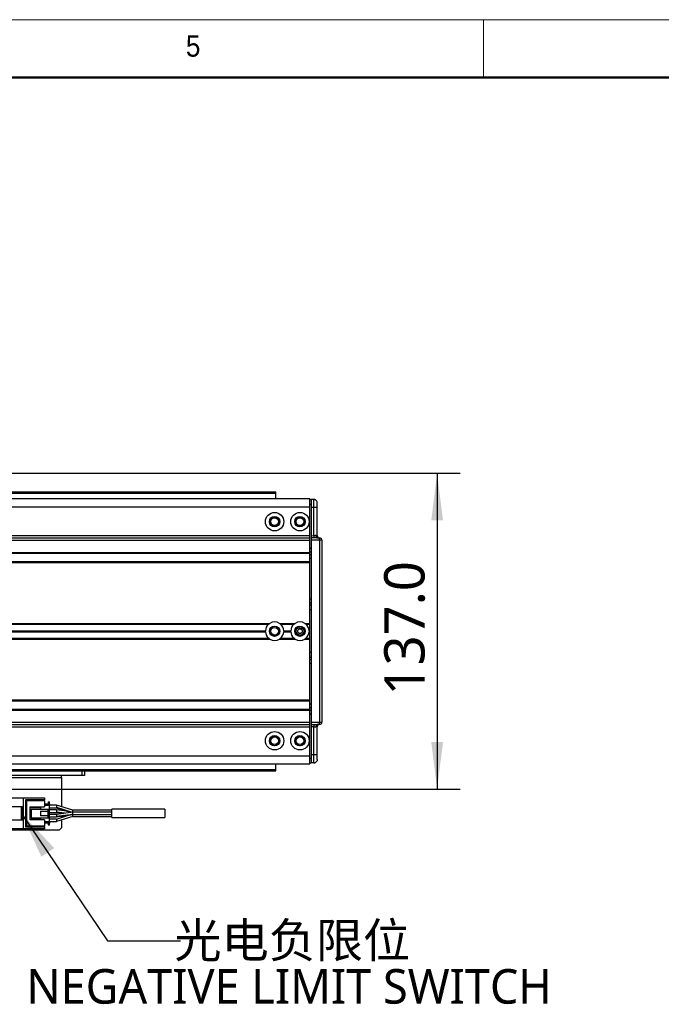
# Model space of a CAD drawing. Header units: millimetres. Extents: x 25 to 2075, y 25 to 1460.
# Tile 7 of 15: x 1099 to 1377, y 1033 to 1460. Entities that reach past the tile are written whole.
import ezdxf

# ---------------------------------------------------------------- set-up
doc = ezdxf.new("R2010")
doc.units = ezdxf.units.MM
doc.header["$LTSCALE"] = 5
doc.layers.add('标注', color=7, linetype='Continuous')
doc.styles.add('SLDTEXTSTYLE0', font='MSYH.TTC', dxfattribs={"bigfont": 'bigfont'})
doc.styles.add('SLDTEXTSTYLE1', font='GOTHIC.TTF', dxfattribs={"width": 0.913})
doc.styles.add('SLDTEXTSTYLE10', font='MSYH.TTC')
doc.styles.get("Standard").update_dxf_attribs({"font": 'MSYH.TTC'})
doc.dimstyles.new('SLDDIMSTYLE1', dxfattribs={"dimtxt": 17.5, "dimasz": 20.4, "dimexe": 0, "dimexo": 0.0625, "dimgap": 4.375, "dimtad": 2, "dimrnd": 1e-09, "dimzin": 4, "dimdsep": 46, "dimtxsty": 'SLDTEXTSTYLE10', "dimsah": 1, "dimcen": 0.09, "dimadec": 0, "dimazin": 1, "dimtfac": 1, "dimtofl": 0, "dimtmove": 0, "dimatfit": 3, "dimfxl": 0, "dimfrac": 2, "dimtolj": 1, "dimtzin": 12, "dimarcsym": 0})
doc.dimstyles.new('SLDDIMSTYLE2', dxfattribs={"dimtxt": 0.18, "dimasz": 20.4, "dimexe": 0, "dimexo": 0.0625, "dimgap": 0, "dimtad": 0, "dimtih": 1, "dimtoh": 1, "dimdec": 0, "dimrnd": 1e-09, "dimzin": 0, "dimdsep": 46, "dimtxsty": 'Standard', "dimsah": 1, "dimcen": 0.09, "dimadec": 0, "dimazin": 0, "dimtfac": 20.4, "dimtdec": 0, "dimtofl": 0, "dimtmove": 0, "dimatfit": 3, "dimfxl": 0, "dimfrac": 2, "dimtolj": 1, "dimtzin": 0, "dimarcsym": 0})

# ---------------------------------------------------------------- blocks, each defined once
blk = doc.blocks.new('_D_17')
at = {"layer": '标注', "color": 1}
for p, q in [((749.82, 1263.33), (1289.83, 1263.33)), ((1279.83, 1263.33), (1279.83, 1126.33)), ((749.82, 1126.33), (1289.83, 1126.33))]:
    blk.add_line(p, q, dxfattribs=at)
for points in [[(1279.83, 1263.33), (1277.29, 1242.93), (1282.37, 1242.93)], [(1279.83, 1126.33), (1282.37, 1146.73), (1277.29, 1146.73)]]:
    blk.add_solid(points, dxfattribs=at)
at = {"layer": '标注', "color": 1, "insert": (1256.86, 1166.95), "char_height": 17.5, "attachment_point": 1, "rotation": 90, "style": 'SLDTEXTSTYLE10'}
blk.add_mtext('137.0', dxfattribs=at)
blk = doc.blocks.new('SW_NOTE_0_7')
at = {"color": 0, "linetype": 'Continuous', "lineweight": 0, "char_height": 15, "attachment_point": 2}
for s, insert, style in [('光电负限位', (48.44, 7.8), 'SLDTEXTSTYLE0'), ('NEGATIVE LIMIT SWITCH', (47.05, -12.2), 'SLDTEXTSTYLE10')]:
    blk.add_mtext(s, dxfattribs=dict(at, insert=insert, style=style))

msp = doc.modelspace()

# ---------------------------------------------------------------- linework, layer by layer
at = {"color": 7, "linetype": 'Continuous', "lineweight": 18}
for p, q in [((2075, 1460), (25, 1460)), ((1300, 1435), (1300, 1460)), ((50, 1435), (2050, 1435))]:
    msp.add_line(p, q, dxfattribs=at)
at = {"color": 7, "linetype": 'Continuous', "lineweight": 50}
msp.add_line((2050, 1435), (50, 1435), dxfattribs=at)
at = {"color": 0, "linetype": 'Continuous', "lineweight": -3}
for p, q in [((764.8195794, 1255.328917), (1209.819602, 1255.328917)), ((1209.819602, 1255.0289194), (1209.819602, 1255.328917)), ((115.0695553, 1252.3289184), (1224.5696059, 1252.3289184)), ((764.8195794, 1255.0289194), (1209.819602, 1255.0289194)), ((764.8195794, 1254.9052547), (1209.819602, 1254.9052547)), ((764.8195794, 1254.7442327), (1209.819602, 1254.7442327)), ((1209.819602, 1254.9052547), (1209.819602, 1255.0289194)), ((1209.819602, 1254.7442327), (1209.819602, 1254.9052547)), ((1209.819602, 1252.3289184), (1209.819602, 1254.7442327)), ((1224.5696059, 1248.8289188), (1224.5696059, 1252.3289184)), ((1224.5696059, 1251.98418), (1225.1195779, 1251.97458)), ((1226.3457647, 1251.9531782), (1225.1195779, 1251.97458)), ((1225.1195779, 1251.97458), (1225.1195779, 1248.4751093)), ((115.0695553, 1248.8289188), (1224.5696059, 1248.8289188)), ((1224.5696059, 1249.9838742), (1225.1195779, 1249.9742742)), ((1224.5696059, 1236.2654108), (1224.5696059, 1248.8289188)), ((1226.3457647, 1248.4537113), (1225.1195779, 1248.4751093)), ((1225.1195779, 1248.4751093), (1225.1195779, 1236.26534)), ((1226.3457647, 1236.2439382), (1226.3457647, 1248.4537113)), ((1227.8196087, 1248.4537113), (1226.3457647, 1248.4537113)), ((1227.8196087, 1236.2644869), (1227.8196087, 1248.4537113)), ((115.0695553, 1236.2654108), (1224.5696059, 1236.2654108)), ((115.0695553, 1235.2971631), (1224.5696059, 1235.2971631)), ((115.0695553, 1234.3289192), (1224.5696059, 1234.3289192)), ((1224.5696059, 1235.2971631), (1224.5696059, 1236.2654108)), ((1224.5696059, 1234.3289192), (1224.5696059, 1235.2971631)), ((1224.5696059, 1229.0289189), (1224.5696059, 1234.3289192)), ((1225.1195779, 1236.26534), (1226.3457647, 1236.2439382)), ((1225.1195779, 1236.26534), (1225.1195779, 1235.2972041)), ((1226.34195, 1235.2758694), (1225.1195779, 1235.2972041)), ((1225.1195779, 1235.2972041), (1225.1195779, 1234.3290682)), ((1228.83706, 1234.2641774), (1225.1195779, 1234.3290682)), ((1225.1195779, 1234.3290682), (1225.1195779, 1155.3287665)), ((1227.836298, 1235.2814983), (1226.34195, 1235.2758694)), ((1227.836298, 1235.2814983), (1228.83706, 1235.2640304)), ((1228.83706, 1234.2641774), (1228.83706, 1155.3936536)), ((1229.819583, 1234.2641811), (1229.819583, 1155.3936536)), ((1225.1195779, 1230.6573438), (1224.5696059, 1230.6573438)), ((115.0695553, 1229.0289189), (1224.5696059, 1229.0289189)), ((115.0695553, 1228.6289158), (1224.5696059, 1228.6289158)), ((1224.5696059, 1229.2431305), (1225.1195779, 1229.2431305)), ((1224.5696059, 1228.6289158), (1224.5696059, 1229.0289189)), ((1224.5696059, 1225.0289182), (1224.5696059, 1228.6289158)), ((1225.1195779, 1227.9147032), (1224.5696059, 1227.9147032)), ((1224.5696059, 1226.5004898), (1225.1195779, 1226.5004898)), ((115.0695553, 1225.0289182), (1224.5696059, 1225.0289182)), ((115.0695553, 1224.628917), (1224.5696059, 1224.628917)), ((1224.5696059, 1224.628917), (1224.5696059, 1225.0289182)), ((1224.5696059, 1198.2289174), (1224.5696059, 1224.628917)), ((1229.8821082, 1220.2491603), (1229.819583, 1220.2491603)), ((1225.1195779, 1208.657344), (1224.5696059, 1208.657344)), ((1224.5696059, 1207.2431306), (1225.1195779, 1207.2431306)), ((1224.5696059, 1206.2075968), (1225.1195779, 1206.2075968)), ((1225.1195779, 1204.0862768), (1224.5696059, 1204.0862768)), ((132.4267259, 1198.2289174), (1207.2124353, 1198.2289174)), ((132.9653135, 1197.8289174), (1206.6738477, 1197.8289174)), ((1211.4267221, 1198.2289174), (1218.2124725, 1198.2289174)), ((1211.9653097, 1197.8289174), (1217.6738253, 1197.8289174)), ((1222.4266997, 1198.2289174), (1224.5696059, 1198.2289174)), ((1222.9653468, 1197.8289174), (1224.5696059, 1197.8289174)), ((1224.5696059, 1197.8289174), (1224.5696059, 1198.2289174)), ((1224.5696059, 1195.0289174), (1224.5696059, 1197.8289174)), ((132.4267259, 1191.4289173), (1207.2124353, 1191.4289173)), ((132.9653135, 1191.8289173), (1206.6738477, 1191.8289173)), ((134.3145838, 1195.0289174), (1205.3245774, 1195.0289174)), ((134.3145838, 1194.6289174), (1205.3245774, 1194.6289174)), ((1211.4267221, 1191.4289173), (1218.2124725, 1191.4289173)), ((1211.9653097, 1191.8289173), (1217.6738253, 1191.8289173)), ((1213.31458, 1195.0289174), (1216.324555, 1195.0289174)), ((1213.31458, 1194.6289174), (1216.324555, 1194.6289174)), ((1222.4266997, 1191.4289173), (1224.5696059, 1191.4289173)), ((1222.9653468, 1191.8289173), (1224.5696059, 1191.8289173)), ((1224.3145576, 1195.0289174), (1224.5696059, 1195.0289174)), ((1224.3145576, 1194.6289174), (1224.5696059, 1194.6289174)), ((1224.5696059, 1194.6289174), (1224.5696059, 1195.0289174)), ((1224.5696059, 1191.8289173), (1224.5696059, 1194.6289174)), ((1224.5696059, 1191.4289173), (1224.5696059, 1191.8289173)), ((1224.5696059, 1165.0289177), (1224.5696059, 1191.4289173)), ((1225.1195779, 1185.5715579), (1224.5696059, 1185.5715579)), ((1225.1195779, 1183.4502379), (1224.5696059, 1183.4502379)), ((1225.1195779, 1182.4147041), (1224.5696059, 1182.4147041)), ((1224.5696059, 1181.0004898), (1225.1195779, 1181.0004898)), ((115.0695553, 1165.0289177), (1224.5696059, 1165.0289177)), ((115.0695553, 1164.6289165), (1224.5696059, 1164.6289165)), ((1224.5696059, 1164.6289165), (1224.5696059, 1165.0289177)), ((1224.5696059, 1161.0289189), (1224.5696059, 1164.6289165)), ((1225.1195779, 1163.1573449), (1224.5696059, 1163.1573449)), ((1224.5696059, 1161.7431316), (1225.1195779, 1161.7431316)), ((115.0695553, 1161.0289189), (1224.5696059, 1161.0289189)), ((115.0695553, 1160.6289159), (1224.5696059, 1160.6289159)), ((1224.5696059, 1160.6289159), (1224.5696059, 1161.0289189)), ((1224.5696059, 1155.3289155), (1224.5696059, 1160.6289159)), ((1225.1195779, 1160.4147042), (1224.5696059, 1160.4147042)), ((1224.5696059, 1159.0004909), (1225.1195779, 1159.0004909)), ((115.0695553, 1155.3289155), (1224.5696059, 1155.3289155)), ((115.0695553, 1154.3606716), (1224.5696059, 1154.3606716)), ((115.0695553, 1153.392424), (1224.5696059, 1153.392424)), ((1224.5696059, 1154.3606716), (1224.5696059, 1155.3289155)), ((1224.5696059, 1153.392424), (1224.5696059, 1154.3606716)), ((1224.5696059, 1140.828916), (1224.5696059, 1153.392424)), ((1225.1195779, 1155.3287665), (1228.83706, 1155.3936536)), ((1225.1195779, 1155.3287665), (1225.1195779, 1154.3606306)), ((1225.1195779, 1154.3606306), (1226.34195, 1154.3819654)), ((1225.1195779, 1154.3606306), (1225.1195779, 1153.3924948)), ((1226.3457647, 1153.4138965), (1225.1195779, 1153.3924948)), ((1225.1195779, 1153.3924948), (1225.1195779, 1141.1827217)), ((1226.34195, 1154.3819654), (1227.836298, 1154.3763365)), ((1226.3457647, 1141.2041235), (1226.3457647, 1153.4138965)), ((1227.8196087, 1141.2041235), (1227.8196087, 1153.3933478)), ((1228.83706, 1154.3938044), (1227.836298, 1154.3763365)), ((1228.83706, 1155.3936536), (1229.819583, 1155.3936536)), ((115.0695553, 1140.828916), (1224.5696059, 1140.828916)), ((1224.5696059, 1137.3289163), (1224.5696059, 1140.828916)), ((1226.3457647, 1141.2041235), (1225.1195779, 1141.1827217)), ((1225.1195779, 1141.1827217), (1225.1195779, 1137.6832548)), ((1227.8196087, 1141.2041235), (1226.3457647, 1141.2041235)), ((115.0695553, 1137.3289163), (1224.5696059, 1137.3289163)), ((1209.819602, 1134.913602), (1209.819602, 1137.3289163)), ((1225.1195779, 1139.6835606), (1224.5696059, 1139.6739605)), ((1224.5696059, 1137.6736547), (1225.1195779, 1137.6832548)), ((1226.3457647, 1137.7046566), (1225.1195779, 1137.6832548)), ((1226.3457647, 1137.7046566), (1226.349937, 1137.8372396)), ((764.8195794, 1134.913602), (1209.819602, 1134.913602)), ((764.8195794, 1134.7525801), (1209.819602, 1134.7525801)), ((764.8195794, 1134.6289153), (1209.819602, 1134.6289153)), ((764.8195794, 1134.3289177), (1209.819602, 1134.3289177)), ((1125.8195808, 1132.3289174), (1047.8195718, 1132.3289174)), ((1116.8195775, 1131.3289153), (1116.8195775, 1132.3289174)), ((1125.8195808, 1132.3289174), (1125.8195808, 1134.328914)), ((1126.819568, 1132.3289174), (1125.8195808, 1132.3289174)), ((1126.819568, 1134.328914), (1126.819568, 1132.3289174)), ((1209.819602, 1134.7525801), (1209.819602, 1134.913602)), ((1209.819602, 1134.6289153), (1209.819602, 1134.7525801)), ((1209.819602, 1134.3289177), (1209.819602, 1134.6289153)), ((1056.8195751, 1131.3289153), (1116.8195775, 1131.3289153)), ((1116.8195775, 1131.3289153), (1116.8195775, 1118.7185544)), ((1094.3195691, 1122.5289154), (1100.3195813, 1122.5289154)), ((1094.3195691, 1118.8289124), (1100.3195813, 1118.8289124)), ((1099.5195678, 1112.8289151), (1099.5195678, 1118.8289124)), ((1099.8195877, 1112.8289151), (1099.8195877, 1118.8289124)), ((1100.3195813, 1118.8289124), (1100.3195813, 1122.5289154)), ((1100.3195813, 1122.5289154), (1109.519588, 1122.5289154)), ((1100.3195813, 1112.8289151), (1100.3195813, 1118.8289124)), ((1109.519588, 1121.7289167), (1101.2195816, 1121.7289167)), ((1101.2195816, 1121.7289167), (1101.7195752, 1121.2289157)), ((1101.2195816, 1121.7289167), (1101.2195816, 1109.9289182)), ((1101.7195752, 1121.2289157), (1101.7195752, 1110.4289192)), ((1109.519588, 1121.2289157), (1101.7195752, 1121.2289157)), ((1109.519588, 1122.5289154), (1109.519588, 1121.7289167)), ((1109.519588, 1121.2289157), (1109.519588, 1121.7289167)), ((1109.519588, 1121.2289157), (1109.519588, 1118.6289164)), ((1109.519588, 1120.0289178), (1111.7195955, 1120.0289178)), ((1109.519588, 1119.4289151), (1111.7195955, 1119.4289151)), ((1111.0195687, 1120.8289164), (1111.7195955, 1120.8289164)), ((1111.0195687, 1120.8289164), (1111.0195687, 1120.0289178)), ((1111.7195955, 1120.0289178), (1111.7195955, 1120.8289164)), ((1111.7195955, 1120.0289178), (1111.7195955, 1119.4289151)), ((1111.7195955, 1117.7289161), (1111.7195955, 1119.4289151)), ((1114.7208681, 1119.3789142), (1111.8872931, 1119.3789142)), ((1121.7195859, 1117.178646), (1114.7195866, 1119.3785119)), ((1103.3195725, 1118.6289164), (1109.519588, 1118.6289164)), ((1103.3195725, 1113.0289185), (1103.3195725, 1118.6289164)), ((1107.7195874, 1118.278918), (1103.3195725, 1118.278918)), ((1103.7195793, 1117.7289161), (1103.7195793, 1113.9289188)), ((1103.7195793, 1117.7289161), (1111.0195687, 1117.7289161)), ((1107.7195874, 1118.6289164), (1107.7195874, 1118.278918)), ((1107.7195874, 1118.278918), (1107.7195874, 1117.7289161)), ((1107.8195742, 1116.8289158), (1107.8195742, 1114.8289192)), ((1107.8195742, 1116.8289158), (1111.0195687, 1116.8289158)), ((1111.0195687, 1114.8289192), (1107.8195742, 1114.8289192)), ((1111.0195687, 1116.8289158), (1111.0195687, 1117.7289161)), ((1111.0195687, 1117.7289161), (1111.7195955, 1117.7289161)), ((1111.0195687, 1114.8289192), (1111.0195687, 1116.8289158)), ((1111.0195687, 1113.9289188), (1111.0195687, 1114.8289192)), ((1111.7195955, 1118.278918), (1114.7208681, 1118.278918)), ((1111.7195955, 1113.9289188), (1111.7195955, 1117.7289161)), ((1114.7208383, 1117.3789176), (1111.7195955, 1117.3789176)), ((1111.7195955, 1116.2789139), (1114.7208383, 1116.2789139)), ((1114.7208383, 1115.3789136), (1111.7195955, 1115.3789136)), ((1114.7195866, 1118.4679541), (1121.4215925, 1116.3360151)), ((1114.7195866, 1118.2793128), (1121.0646501, 1116.2850308)), ((1119.9760607, 1116.6271838), (1114.7195866, 1117.3756841)), ((1121.7195859, 1116.3785803), (1114.7195866, 1115.3787124)), ((1114.7195866, 1116.3099232), (1114.7195866, 1116.2789139)), ((1118.1102565, 1115.8630299), (1114.7195866, 1116.3099232)), ((1114.7195866, 1116.2821475), (1117.8767255, 1115.8296737)), ((1114.7195866, 1114.5558107), (1121.7195859, 1115.4693636)), ((1114.7195866, 1114.2791185), (1121.7195859, 1115.2792471)), ((1114.7195866, 1113.378917), (1119.9713519, 1115.0294664)), ((1121.7195859, 1114.4789132), (1114.7195866, 1112.2789132)), ((1116.8195775, 1117.6192733), (1116.8195775, 1117.0766476)), ((1116.8195775, 1115.9811812), (1116.8195775, 1115.6786728)), ((1116.8195775, 1114.5791608), (1116.8195775, 1114.0389192)), ((1138.7208274, 1116.3789156), (1121.7182746, 1116.3789156)), ((1121.7182746, 1115.2789193), (1138.7208274, 1115.2789193)), ((1138.7208274, 1117.1789142), (1121.7183044, 1117.1789142)), ((1121.7195859, 1114.4789132), (1121.7195859, 1115.2816537)), ((1121.7195859, 1114.4789132), (1138.7208274, 1114.4789132)), ((1161.7208293, 1117.6789152), (1138.718324, 1117.6789152)), ((1100.3195813, 1112.8289151), (1094.3195691, 1112.8289151)), ((1100.3195813, 1109.1289121), (1100.3195813, 1112.8289151)), ((1101.7195752, 1110.4289192), (1101.2195816, 1109.9289182)), ((1101.7195752, 1110.4289192), (1109.519588, 1110.4289192)), ((1103.3195725, 1113.378917), (1107.7195874, 1113.378917)), ((1109.519588, 1113.0289185), (1103.3195725, 1113.0289185)), ((1103.7195793, 1113.9289188), (1111.0195687, 1113.9289188)), ((1107.7195874, 1113.9289188), (1107.7195874, 1113.378917)), ((1107.7195874, 1113.378917), (1107.7195874, 1113.0289185)), ((1109.519588, 1113.0289185), (1109.519588, 1110.4289192)), ((1111.7195955, 1112.2289124), (1109.519588, 1112.2289124)), ((1111.7195955, 1111.6289171), (1109.519588, 1111.6289171)), ((1109.519588, 1109.9289182), (1109.519588, 1110.4289192)), ((1111.0195687, 1113.9289188), (1111.7195955, 1113.9289188)), ((1111.0195687, 1111.6289171), (1111.0195687, 1110.8289185)), ((1111.0195687, 1110.8289185), (1111.7195955, 1110.8289185)), ((1111.7195955, 1114.2789173), (1114.7208383, 1114.2789173)), ((1111.7195955, 1112.2289124), (1111.7195955, 1113.9289188)), ((1114.7195866, 1113.378917), (1111.7195955, 1113.378917)), ((1111.7195955, 1112.2289124), (1111.7195955, 1111.6289171)), ((1111.7195955, 1110.8289185), (1111.7195955, 1111.6289171)), ((1111.8872931, 1112.2789132), (1114.7195866, 1112.2789132)), ((1114.7195866, 1113.378917), (1114.7195866, 1112.2789132)), ((1116.8195775, 1112.9389155), (1116.8195775, 1109.5289188)), ((1138.718324, 1113.9789122), (1161.7208293, 1113.9789122)), ((1115.8195904, 1108.5289168), (1057.819592, 1108.5289168)), ((1100.3195813, 1109.1289121), (1094.3195691, 1109.1289121)), ((1109.519588, 1109.1289121), (1100.3195813, 1109.1289121)), ((1101.2195816, 1109.9289182), (1109.519588, 1109.9289182)), ((1109.519588, 1109.9289182), (1109.519588, 1109.1289121)), ((1115.8195904, 1108.5289168), (1116.8195775, 1109.5289188))]:
    msp.add_line(p, q, dxfattribs=at)
at = {"color": 0, "linetype": 'Continuous', "lineweight": -3, "flags": 128}
for points in [[(1227.8196087, 1250.4534061), (1227.7914157, 1250.7428314), (1227.714943, 1251.0038811)], [(1227.2400728, 1236.2813438), (1227.2496095, 1236.087584), (1227.2820344, 1235.9011705), (1227.3361554, 1235.7291701), (1227.4098268, 1235.5781022), (1227.5004258, 1235.4536924), (1227.6043763, 1235.360657), (1227.7177444, 1235.3025238), (1227.836298, 1235.2814983)], [(1229.819583, 1234.2641811), (1229.8008075, 1234.2641811), (1229.7451368, 1234.2641811), (1229.6546569, 1234.2641811), (1229.532825, 1234.2641811), (1229.384171, 1234.2641811), (1229.2142978, 1234.2641811), (1229.0296426, 1234.2641811), (1228.83706, 1234.2641774)], [(1227.836298, 1154.3763365), (1227.7177444, 1154.3553109), (1227.6043763, 1154.2971778), (1227.5004258, 1154.2041424), (1227.4098268, 1154.0797326), (1227.3361554, 1153.9286646), (1227.2820344, 1153.7566605), (1227.2496095, 1153.570247), (1227.2400728, 1153.3764909)], [(1227.8196087, 1139.2044286), (1227.7914157, 1138.9150034), (1227.714943, 1138.6539537)]]:
    msp.add_lwpolyline(points, dxfattribs=at)
at = {"color": 0, "linetype": 'Continuous', "lineweight": -3}
for centre, radius in [((1209.3195806, 1242.3289174), 4), ((1209.3195806, 1242.3289174), 2.25), ((1209.3195806, 1242.3289172), 2.15), ((1209.3195806, 1242.3289172), 1.65), ((1220.3195806, 1242.3289174), 4), ((1220.3195806, 1242.3289174), 2.25), ((1220.3195806, 1242.3289172), 2.15), ((1220.3195806, 1242.3289172), 1.65), ((1209.3195806, 1194.8289174), 2.25), ((1209.3195806, 1194.8289172), 2.15), ((1209.3195806, 1194.8289172), 1.65), ((1220.3195806, 1194.8289174), 2.25), ((1220.3195806, 1194.8289172), 2.15), ((1220.3195806, 1194.8289172), 1.65), ((1209.3195806, 1147.3289174), 4), ((1209.3195806, 1147.3289174), 2.25), ((1209.3195806, 1147.3289172), 2.15), ((1209.3195806, 1147.3289172), 1.65), ((1220.3195806, 1147.3289174), 4), ((1220.3195806, 1147.3289174), 2.25), ((1220.3195806, 1147.3289172), 2.15), ((1220.3195806, 1147.3289172), 1.65)]:
    msp.add_circle(centre, radius, dxfattribs=at)
for centre, radius, start, end in [((1226.3195806, 1250.4534048), 1.5, 59.142493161, 89), ((1249.6938952, 1235.6678924), 23.3552355, 178.586683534, 180.96176816), ((1228.8195806, 1236.2644858), 1, 180, 269), ((1228.8195806, 1234.2641811), 1, 0, 89), ((1214.4237718, 1234.7641039), 14.4219557, 358.013485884, 1.986514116), ((1209.3195806, 1194.8289174), 4, 131.409622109, 177.134016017), ((1209.3195806, 1194.8289174), 4, 58.211669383, 121.788330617), ((1209.3195806, 1194.8289174), 4, 2.865983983, 48.590377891), ((1220.3195806, 1194.8289174), 4, 131.409622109, 177.134016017), ((1220.3195806, 1194.8289174), 4, 58.211669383, 121.788330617), ((1220.3195806, 1194.8289174), 4, 2.865983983, 48.590377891), ((1209.3195806, 1194.8289174), 4, 182.865983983, 228.590377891), ((1209.3195806, 1194.8289174), 4, 238.211669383, 301.788330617), ((1209.3195806, 1194.8289174), 4, 311.409622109, 357.134016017), ((1220.3195806, 1194.8289174), 4, 182.865983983, 228.590377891), ((1220.3195806, 1194.8289174), 4, 238.211669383, 301.788330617), ((1220.3195806, 1194.8289174), 4, 311.409622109, 357.134016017), ((1249.6937939, 1153.9899419), 23.3551342, 179.038226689, 181.413321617), ((1228.8195806, 1153.3933486), 1, 91, 180), ((1228.8195806, 1155.3936533), 1, 271, 0), ((1214.4238781, 1154.893729), 14.4218493, 358.013478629, 1.986521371), ((1226.3195806, 1139.2044296), 1.5, 271, 300.857506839)]:
    msp.add_arc(centre, radius, start, end, dxfattribs=at)
for points, knots in [([(1226.3457647, 1248.4537113), (1226.3489493, 1248.9122472), (1226.3553183, 1249.8293086), (1226.3583328, 1250.9859677), (1226.3553183, 1251.7952219), (1226.3489493, 1251.9005256), (1226.3457647, 1251.9531782)], [0, 0, 0, 0, 0.2500027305, 0.4999997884, 0.7499964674, 1, 1, 1, 1]), ([(1227.7201882, 1250.9902726), (1227.6534025, 1251.1264306), (1227.5181841, 1251.4021048), (1227.1733646, 1251.6969321), (1226.7718924, 1251.8753367), (1226.4881146, 1251.8812036), (1226.3503542, 1251.8840517)], [0, 0, 0, 0, 0.2513413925, 0.5088819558, 0.7615858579, 1, 1, 1, 1]), ([(1227.8196087, 1248.4537113), (1227.8196087, 1248.7051978), (1227.8196087, 1249.0934115), (1227.8196087, 1249.5594559), (1227.8196087, 1249.8775811), (1227.8196087, 1250.1360608), (1227.8196087, 1250.3850707), (1227.8196087, 1250.4265489), (1227.8196087, 1250.4534061)], [0, 0, 0, 0, 0.2394567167, 0.3696436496, 0.4999995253, 0.630183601, 0.7605432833, 1, 1, 1, 1]), ([(1227.2400728, 1236.2813438), (1227.1744547, 1236.2809988), (1227.1065669, 1236.2806419), (1227.0291617, 1236.2751067), (1227.0084034, 1236.273482), (1226.9391718, 1236.2681464), (1226.7245445, 1236.2496511), (1226.5065735, 1236.2463636), (1226.3457647, 1236.2439382)], [0, 0, 0, 0, 0.2504988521, 0.2591639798, 0.2742740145, 0.3239812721, 0.5012651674, 1, 1, 1, 1]), ([(1227.2400728, 1236.2813438), (1227.3299074, 1236.278748), (1227.5063916, 1236.2736483), (1227.6865262, 1236.2684762), (1227.7993597, 1236.2651261), (1227.8129474, 1236.2646972), (1227.8196087, 1236.2644869)], [0, 0, 0, 0, 0.2640696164, 0.5187765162, 0.7640795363, 1, 1, 1, 1]), ([(1206.6738477, 1197.8289174), (1206.6753275, 1197.8302257), (1206.6782789, 1197.8328349), (1206.7023701, 1197.8539687), (1206.7482526, 1197.8932919), (1206.8332763, 1197.9633185), (1206.9525637, 1198.0549059), (1207.0659409, 1198.134302), (1207.1461645, 1198.1871548), (1207.1871642, 1198.2131429), (1207.2089155, 1198.22676), (1207.2113129, 1198.2282295), (1207.2124353, 1198.2289174)], [0, 0, 0, 0, 0.0598110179, 0.1192891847, 0.2055556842, 0.3350942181, 0.5287846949, 0.728847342, 0.8253391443, 0.9075623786, 0.9567262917, 1, 1, 1, 1]), ([(1211.4267221, 1198.2289174), (1211.4278892, 1198.2281847), (1211.4304963, 1198.226548), (1211.4547359, 1198.2115026), (1211.5074873, 1198.1778221), (1211.6072102, 1198.1113931), (1211.7306119, 1198.0220426), (1211.8391364, 1197.9363479), (1211.9072619, 1197.8793642), (1211.9443612, 1197.847303), (1211.9626801, 1197.8313086), (1211.9645238, 1197.829632), (1211.9653097, 1197.8289174)], [0, 0, 0, 0, 0.0444286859, 0.0992422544, 0.1837422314, 0.3316975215, 0.5496038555, 0.7152698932, 0.8192725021, 0.8961964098, 0.9557574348, 1, 1, 1, 1]), ([(1217.6738253, 1197.8289174), (1217.6752999, 1197.8302266), (1217.6782415, 1197.8328383), (1217.7024295, 1197.8539623), (1217.7482749, 1197.8932803), (1217.8332512, 1197.9633423), (1217.9525593, 1198.0548942), (1218.0658878, 1198.1343323), (1218.1462206, 1198.1871292), (1218.1871116, 1198.2131568), (1218.2089664, 1198.2267568), (1218.2113547, 1198.2282286), (1218.2124725, 1198.2289174)], [0, 0, 0, 0, 0.0598101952, 0.1193143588, 0.2055796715, 0.3350665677, 0.5287543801, 0.7288142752, 0.8253561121, 0.9075354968, 0.9567268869, 1, 1, 1, 1]), ([(1219.3353048, 1194.8289172), (1219.3500974, 1194.7000903), (1219.3796829, 1194.4424332), (1219.6073328, 1194.114815), (1219.93261, 1193.895877), (1220.3197069, 1193.819007), (1220.7060176, 1193.8958658), (1221.0336882, 1194.114815), (1221.252621, 1194.4424332), (1221.3294902, 1194.8289172), (1221.252621, 1195.2154012), (1221.0336882, 1195.5430194), (1220.7060176, 1195.7619685), (1220.3197069, 1195.8388274), (1219.93261, 1195.7619574), (1219.6073328, 1195.5430194), (1219.3796829, 1195.2154012), (1219.3500974, 1194.9577441), (1219.3353048, 1194.8289172)], [0, 0, 0, 0, 0.06250034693, 0.12500234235, 0.1874994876, 0.24999524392, 0.31250051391, 0.37499765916, 0.43749965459, 0.50000000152, 0.56250034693, 0.62500234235, 0.6874994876, 0.7500047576, 0.81250051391, 0.87499765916, 0.93749965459, 1, 1, 1, 1]), ([(1222.4266997, 1198.2289174), (1222.427895, 1198.2281857), (1222.4305639, 1198.2265521), (1222.4546791, 1198.2114888), (1222.507563, 1198.1778406), (1222.6072222, 1198.1113846), (1222.7306473, 1198.0220661), (1222.8391373, 1197.9363366), (1222.9072107, 1197.8793512), (1222.944437, 1197.8473157), (1222.9626231, 1197.8313052), (1222.9645327, 1197.8296311), (1222.9653468, 1197.8289174)], [0, 0, 0, 0, 0.04443944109, 0.09922403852, 0.18376851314, 0.33172490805, 0.54963286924, 0.71524621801, 0.81924960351, 0.89621118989, 0.95574973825, 1, 1, 1, 1]), ([(1205.3245774, 1194.6289174), (1205.3244728, 1194.6311259), (1205.3242637, 1194.6355429), (1205.3226131, 1194.6699705), (1205.3209432, 1194.7206933), (1205.3196189, 1194.7840695), (1205.3194366, 1194.8523752), (1205.3204153, 1194.9180114), (1205.3220492, 1194.973678), (1205.3238366, 1195.0128525), (1205.3245072, 1195.0277142), (1205.3245638, 1195.028684), (1205.3245774, 1195.0289174)], [0, 0, 0, 0, 0.1072795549, 0.2145583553, 0.3219209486, 0.4293379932, 0.5366630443, 0.643894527, 0.7511696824, 0.8585704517, 0.9659702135, 1, 1, 1, 1]), ([(1207.2124353, 1191.4289173), (1207.2112681, 1191.42965), (1207.208661, 1191.4312867), (1207.1844215, 1191.4463321), (1207.1316696, 1191.4800121), (1207.0319509, 1191.5464458), (1206.9085389, 1191.6357625), (1206.800078, 1191.7215236), (1206.7319087, 1191.7784582), (1206.694766, 1191.8105276), (1206.6765695, 1191.8265287), (1206.6746613, 1191.8282033), (1206.6738477, 1191.8289173)], [0, 0, 0, 0, 0.0444296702, 0.0992444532, 0.1837463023, 0.3317048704, 0.5496160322, 0.7152318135, 0.8192840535, 0.8962096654, 0.9557490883, 1, 1, 1, 1]), ([(1211.9653097, 1191.8289173), (1211.9638298, 1191.8276091), (1211.9608785, 1191.8249999), (1211.9367873, 1191.8038659), (1211.8909044, 1191.7645432), (1211.8058839, 1191.6945135), (1211.6865901, 1191.6029544), (1211.573279, 1191.5234951), (1211.4929941, 1191.4706929), (1211.4519943, 1191.4446909), (1211.4302416, 1191.4310749), (1211.4278444, 1191.4296053), (1211.4267221, 1191.4289173)], [0, 0, 0, 0, 0.0598112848, 0.1192897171, 0.2055566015, 0.3350957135, 0.5287870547, 0.728794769, 0.8253383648, 0.9075619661, 0.9567260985, 1, 1, 1, 1]), ([(1213.31458, 1195.0289174), (1213.3146846, 1195.0267088), (1213.3148937, 1195.0222918), (1213.3165443, 1194.9878642), (1213.3182142, 1194.9371415), (1213.3195385, 1194.8737652), (1213.3197208, 1194.8054595), (1213.318742, 1194.7398233), (1213.3171082, 1194.6841568), (1213.3153208, 1194.6449822), (1213.3146501, 1194.6301205), (1213.3145936, 1194.6291507), (1213.31458, 1194.6289174)], [0, 0, 0, 0, 0.1072795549, 0.2145583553, 0.3219209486, 0.4293379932, 0.5366630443, 0.643894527, 0.7511696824, 0.8585704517, 0.9659702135, 1, 1, 1, 1]), ([(1216.324555, 1194.6289174), (1216.3244414, 1194.6311258), (1216.3242142, 1194.6355425), (1216.3226991, 1194.6699718), (1216.3208716, 1194.7206918), (1216.3196846, 1194.7840703), (1216.3194684, 1194.8523751), (1216.3204455, 1194.9180115), (1216.3221201, 1194.9736773), (1216.323746, 1195.0128532), (1216.324608, 1195.0277142), (1216.3245652, 1195.028684), (1216.324555, 1195.0289174)], [0, 0, 0, 0, 0.1072798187, 0.2145568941, 0.3219220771, 0.4293377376, 0.5366630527, 0.643894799, 0.7511702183, 0.8585690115, 0.9659702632, 1, 1, 1, 1]), ([(1218.2124725, 1191.4289173), (1218.2112771, 1191.429649), (1218.2086082, 1191.4312826), (1218.1844931, 1191.446346), (1218.1316088, 1191.4799939), (1218.0319527, 1191.5464517), (1217.9085109, 1191.6357611), (1217.8000564, 1191.7215238), (1217.7318861, 1191.7784582), (1217.6947436, 1191.8105276), (1217.6765471, 1191.8265287), (1217.6746389, 1191.8282033), (1217.6738253, 1191.8289173)], [0, 0, 0, 0, 0.0444389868, 0.0992230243, 0.1837666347, 0.3317215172, 0.549627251, 0.7152389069, 0.819288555, 0.8962122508, 0.9557501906, 1, 1, 1, 1]), ([(1222.9653468, 1191.8289173), (1222.9638723, 1191.8276081), (1222.9609306, 1191.8249964), (1222.9367427, 1191.8038724), (1222.8908972, 1191.7645544), (1222.805921, 1191.6944925), (1222.6866129, 1191.6029405), (1222.5732843, 1191.5235025), (1222.4929516, 1191.4707055), (1222.4520605, 1191.4446779), (1222.4302058, 1191.4310779), (1222.4278174, 1191.4296061), (1222.4266997, 1191.4289173)], [0, 0, 0, 0, 0.0598101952, 0.1193143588, 0.2055796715, 0.3350665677, 0.5287543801, 0.7288142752, 0.8253561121, 0.9075354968, 0.9567268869, 1, 1, 1, 1]), ([(1224.3145576, 1195.0289174), (1224.3146964, 1195.026709), (1224.3149739, 1195.0222923), (1224.3164688, 1194.9878629), (1224.3183017, 1194.937143), (1224.3194871, 1194.8737644), (1224.3197042, 1194.8054597), (1224.3187251, 1194.7398232), (1224.3170578, 1194.6841574), (1224.3154049, 1194.6449815), (1224.3146207, 1194.6301206), (1224.3145698, 1194.6291507), (1224.3145576, 1194.6289174)], [0, 0, 0, 0, 0.1072805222, 0.214557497, 0.3219225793, 0.4293381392, 0.5366633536, 0.6438949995, 0.7511703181, 0.8585690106, 0.9659701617, 1, 1, 1, 1]), ([(1226.3457647, 1153.4138965), (1226.5065546, 1153.4114225), (1226.7244778, 1153.4080693), (1226.9436598, 1153.3894124), (1227.0151304, 1153.383744), (1227.1065156, 1153.3771594), (1227.17443, 1153.3768195), (1227.2400728, 1153.3764909)], [0, 0, 0, 0, 0.498735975, 0.6759511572, 0.7408317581, 0.7495005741, 1, 1, 1, 1]), ([(1227.8196087, 1153.3933478), (1227.8129474, 1153.3931376), (1227.7993597, 1153.3927086), (1227.6865262, 1153.3893585), (1227.5063916, 1153.3841864), (1227.3299074, 1153.3790868), (1227.2400728, 1153.3764909)], [0, 0, 0, 0, 0.2359204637, 0.4812234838, 0.7359303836, 1, 1, 1, 1]), ([(1226.349937, 1137.8372396), (1226.3514949, 1137.8694235), (1226.356153, 1137.9656511), (1226.3582197, 1138.6823854), (1226.3553466, 1139.8258963), (1226.3489587, 1140.7447109), (1226.3457647, 1141.2041235)], [0, 0, 0, 0, 0.1434748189, 0.4289810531, 0.7144872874, 1, 1, 1, 1]), ([(1227.8196087, 1139.2044286), (1227.8196087, 1139.231281), (1227.8196087, 1139.2727325), (1227.8196087, 1139.5216779), (1227.8196087, 1139.7799991), (1227.8196087, 1140.0982247), (1227.8196087, 1140.5642436), (1227.8196087, 1140.9526372), (1227.8196087, 1141.2041235)], [0, 0, 0, 0, 0.2394564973, 0.3696445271, 0.5000005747, 0.6301846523, 0.7605432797, 1, 1, 1, 1]), ([(1226.3503542, 1137.773783), (1226.4881146, 1137.7766311), (1226.7718923, 1137.782498), (1227.1733647, 1137.9609025), (1227.518183, 1138.2557295), (1227.6534023, 1138.5314018), (1227.7201882, 1138.6675584)], [0, 0, 0, 0, 0.2384145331, 0.4911188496, 0.7486598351, 1, 1, 1, 1]), ([(1114.7195866, 1119.3789142), (1114.7195866, 1119.3745607), (1114.7195866, 1119.3658535), (1114.7195866, 1119.2972699), (1114.7195866, 1119.193862), (1114.7195866, 1119.0600287), (1114.7195866, 1118.907518), (1114.7195866, 1118.7491329), (1114.7195866, 1118.5951352), (1114.7195866, 1118.5103482), (1114.7195866, 1118.4679541)], [0, 0, 0, 0, 0.1249998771, 0.2499990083, 0.3750020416, 0.5000027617, 0.6250016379, 0.7500038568, 0.8750001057, 1, 1, 1, 1]), ([(1114.7195866, 1117.3789176), (1114.7195866, 1117.3723469), (1114.7195866, 1117.3592054), (1114.7195866, 1117.2570931), (1114.7195866, 1117.1076813), (1114.7195866, 1116.9231717), (1114.7195866, 1116.7272187), (1114.7195866, 1116.5447548), (1114.7195866, 1116.3923435), (1114.7195866, 1116.3373967), (1114.7195866, 1116.3099232)], [0, 0, 0, 0, 0.1249999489, 0.2499989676, 0.3750001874, 0.4999985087, 0.6249997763, 0.7499976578, 0.8749984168, 1, 1, 1, 1]), ([(1114.7195866, 1115.3789136), (1114.7195866, 1115.3752786), (1114.7195866, 1115.3680086), (1114.7195866, 1115.3105073), (1114.7195866, 1115.2229799), (1114.7195866, 1115.1080077), (1114.7195866, 1114.9741816), (1114.7195866, 1114.8307991), (1114.7195866, 1114.6859706), (1114.7195866, 1114.5991975), (1114.7195866, 1114.5558107)], [0, 0, 0, 0, 0.1249999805, 0.2499985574, 0.3749976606, 0.4999961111, 0.6249971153, 0.7499973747, 0.8749978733, 1, 1, 1, 1]), ([(1121.7195859, 1116.6289124), (1121.7195859, 1116.6829919), (1121.7195859, 1116.7911503), (1121.7195859, 1116.939157), (1121.7195859, 1117.0612586), (1121.7195859, 1117.1427023), (1121.7195859, 1117.1810717), (1121.7195859, 1117.175135), (1121.7195859, 1117.1736765)], [0, 0, 0, 0, 0.1877732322, 0.3755436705, 0.5633101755, 0.7510781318, 0.9388471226, 1, 1, 1, 1]), ([(1121.7195859, 1116.2412289), (1121.7195859, 1116.268092), (1121.7195859, 1116.3218182), (1121.7195859, 1116.4180747), (1121.7195859, 1116.5213115), (1121.7195859, 1116.5930461), (1121.7195859, 1116.6289124)], [0, 0, 0, 0, 0.2500034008, 0.5000059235, 0.7500103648, 1, 1, 1, 1]), ([(1121.7195859, 1115.4693636), (1121.7195859, 1115.5117955), (1121.7195859, 1115.5966591), (1121.7195859, 1115.7505387), (1121.7195859, 1115.9086878), (1121.7195859, 1116.0608805), (1121.7195859, 1116.1943855), (1121.7195859, 1116.2975012), (1121.7195859, 1116.3658977), (1121.7195859, 1116.3745763), (1121.7195859, 1116.3789156)], [0, 0, 0, 0, 0.1249992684, 0.2499977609, 0.3749997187, 0.499998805, 0.6249986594, 0.7499979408, 0.8750001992, 1, 1, 1, 1]), ([(1121.7195859, 1115.2789193), (1121.7195859, 1115.2813463), (1121.7195859, 1115.2862002), (1121.7195859, 1115.3254342), (1121.7195859, 1115.3847807), (1121.7195859, 1115.4411693), (1121.7195859, 1115.4693636)], [0, 0, 0, 0, 0.24999820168, 0.49999694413, 0.7499986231, 1, 1, 1, 1]), ([(1138.7195757, 1113.9789122), (1138.7195757, 1114.0067205), (1138.7195757, 1114.0623371), (1138.7195757, 1114.4901547), (1138.7195757, 1115.1016602), (1138.7195757, 1115.8289162), (1138.7195757, 1116.5561722), (1138.7195757, 1117.167681), (1138.7195757, 1117.5954889), (1138.7195757, 1117.6511065), (1138.7195757, 1117.6789152)], [0, 0, 0, 0, 0.1249999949, 0.250000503, 0.3750002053, 0.4999997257, 0.6250005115, 0.7500002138, 0.8750000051, 1, 1, 1, 1]), ([(1161.7195776, 1117.6789152), (1161.7195776, 1117.6511065), (1161.7195776, 1117.5954889), (1161.7195776, 1117.167681), (1161.7195776, 1116.5561722), (1161.7195776, 1115.8289162), (1161.7195776, 1115.1016602), (1161.7195776, 1114.4901547), (1161.7195776, 1114.0623371), (1161.7195776, 1114.0067205), (1161.7195776, 1113.9789122)], [0, 0, 0, 0, 0.12499999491, 0.24999978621, 0.3749994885, 0.50000027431, 0.62499979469, 0.74999949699, 0.87500000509, 1, 1, 1, 1])]:
    msp.add_open_spline(points, degree=3, knots=knots, dxfattribs=at)

# ---------------------------------------------------------------- block references
msp.add_blockref('SW_NOTE_0_7', (1168.5524079, 1060.5100522), dxfattribs=at)

# ---------------------------------------------------------------- texts
at = {"color": 7, "linetype": 'Continuous', "lineweight": 0, "insert": (1170.8333333, 1453.231553), "char_height": 9.2604167, "attachment_point": 1, "style": 'SLDTEXTSTYLE1'}
msp.add_mtext('5', dxfattribs=at)

# ---------------------------------------------------------------- dimensions: what is measured, and where the dimension line sits
at = {"layer": '标注', "color": 1}
dim = msp.add_linear_dim(base=(1279.8254483, 1126.328918), p1=(749.8195806, 1263.328918), p2=(749.8195806, 1126.328918), angle=90, dimstyle='SLDDIMSTYLE1', dxfattribs=at)
dim.commit()
dim.dimension.update_dxf_attribs({"geometry": '_D_17', "text_midpoint": (1279.8254483, 1194.828918), "dimtype": 160})

# ---------------------------------------------------------------- leaders
at = {"color": 0, "linetype": 'Continuous', "lineweight": -3}
msp.add_leader([(1099.5195806, 1115.8130713), (1136.8024079, 1060.5100522), (1168.5524079, 1060.5100522)], dimstyle='SLDDIMSTYLE2', dxfattribs=at)

doc.saveas('drawing.dxf')
